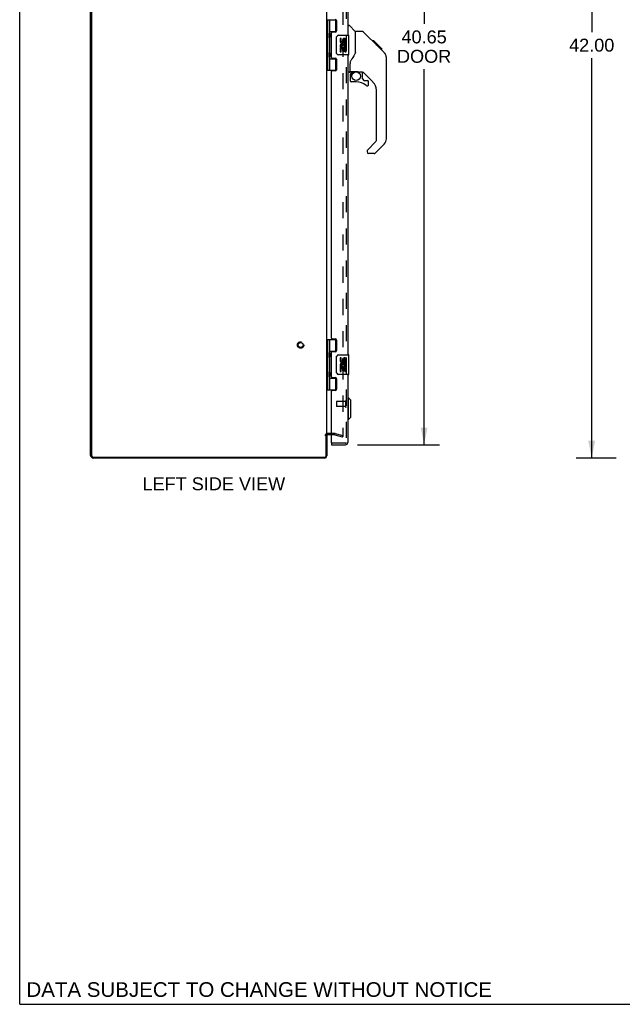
# Model space of a CAD drawing. Header units: inches. Extents: x 0 to 149, y 0 to 96.
# Tile 1 of 9: x 0 to 31, y 0 to 50. Entities that reach past the tile are written whole.
import ezdxf

# ---------------------------------------------------------------- set-up
doc = ezdxf.new("R2010")
doc.units = ezdxf.units.IN
doc.header["$LTSCALE"] = 8.201754
doc.header["$MEASUREMENT"] = 0
doc.linetypes.add('HIDDEN', pattern=[0.2, 0.1, -0.1])
doc.layers.get('0').update_dxf_attribs({"linetype": 'CONTINUOUS'})
for name, color, linetype in [('DEFAULT_2', 8, 'HIDDEN'), ('DIMENSIONS', 7, 'CONTINUOUS'), ('DOOR_ASSEMBLY', 7, 'CONTINUOUS')]:
    doc.layers.add(name, color=color, linetype=linetype)
doc.styles.get("Standard").update_dxf_attribs({"font": 'arial.ttf'})
doc.dimstyles.new('DIMSTYLE_1', dxfattribs={"dimtxt": 0.657895, "dimasz": 0.877193, "dimexe": 0.09, "dimexo": 0.07, "dimgap": 0.0375, "dimtad": 0, "dimtih": 1, "dimtoh": 1, "dimzin": 4, "dimdsep": 46, "dimtxsty": 'Standard', "dimblk": '_FILLED', "dimblk1": '_FILLED', "dimblk2": '_FILLED', "dimcen": 0.09, "dimadec": 3, "dimazin": 1, "dimtfac": 1, "dimtdec": 3, "dimtofl": 0, "dimtmove": 0, "dimatfit": 3, "dimldrblk": '_FILLED', "dimfxl": 0, "dimtolj": 1, "dimtzin": 4, "dimarcsym": 0})

# ---------------------------------------------------------------- blocks, each defined once
blk = doc.blocks.new('_FILLED')
at = {"color": 0, "linetype": 'ByBlock'}
blk.add_solid([(0, 0), (-1, 0.2), (-1, -0.2)], dxfattribs=at)
blk = doc.blocks.new('*D4')
at = {"layer": 'DIMENSIONS', "color": 2, "linetype": 'Continuous'}
for p, q in [((17.169, 69.11), (21.344, 69.11)), ((20.555, 69.11), (20.555, 49.862)), ((20.555, 28.46), (20.555, 47.56)), ((17.169, 28.46), (21.344, 28.46))]:
    blk.add_line(p, q, dxfattribs=at)
at = {"layer": 'DIMENSIONS', "color": 2, "linetype": 'Continuous', "xscale": 0.8771929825, "yscale": 0.8771929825, "zscale": 0.8771929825}
for p, rotation in [((20.555, 69.11), 90), ((20.555, 28.46), 270)]:
    blk.add_blockref('_FILLED', p, dxfattribs=dict(at, rotation=rotation))
at = {"layer": 'DIMENSIONS', "color": 2, "linetype": 'Continuous', "insert": (20.555, 49.533), "char_height": 0.6579, "width": 2.75386, "attachment_point": 2, "line_spacing_factor": 0.9}
blk.add_mtext('40.65\\PDOOR', dxfattribs=at)
blk = doc.blocks.new('*D9')
at = {"layer": 'DIMENSIONS', "color": 2, "linetype": 'Continuous'}
for p, q in [((30.324, 69.785), (28.284, 69.785)), ((29.074, 69.785), (29.074, 49.443)), ((29.074, 27.785), (29.074, 48.127)), ((30.324, 27.785), (28.284, 27.785))]:
    blk.add_line(p, q, dxfattribs=at)
at = {"layer": 'DIMENSIONS', "color": 2, "linetype": 'Continuous', "xscale": 0.8771929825, "yscale": 0.8771929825, "zscale": 0.8771929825}
for p, rotation in [((29.074, 69.785), 90), ((29.074, 27.785), 270)]:
    blk.add_blockref('_FILLED', p, dxfattribs=dict(at, rotation=rotation))
at = {"layer": 'DIMENSIONS', "color": 2, "linetype": 'Continuous', "insert": (29.074, 49.114), "char_height": 0.6579, "width": 2.29896, "attachment_point": 2, "line_spacing_factor": 0.9}
blk.add_mtext('42.00', dxfattribs=at)

msp = doc.modelspace()

# ---------------------------------------------------------------- linework, layer by layer
at = {"color": 7, "linetype": 'Continuous'}
for p, q in [((0, 0), (0, 96.491)), ((15.581, 28.947), (15.604, 28.947)), ((0, 0), (149.123, 0))]:
    msp.add_line(p, q, dxfattribs=at)
at = {"color": 3, "linetype": 'Continuous'}
for p, q in [((3.604, 27.921), (3.604, 69.649)), ((3.657, 69.672), (3.657, 27.898)), ((15.604, 28.96), (15.604, 68.61)), ((15.581, 27.898), (15.581, 28.96)), ((15.604, 28.947), (15.604, 27.902)), ((15.847, 28.96), (15.646, 28.96)), ((15.501, 27.818), (3.737, 27.818)), ((15.487, 27.785), (3.74, 27.785))]:
    msp.add_line(p, q, dxfattribs=at)
for centre, radius, start, end in [((15.646, 28.918), 0.042, 90, 180), ((3.74, 27.921), 0.136, 180, 270), ((3.737, 27.898), 0.08, 180, 270), ((15.487, 27.902), 0.117, 270, 360), ((15.501, 27.898), 0.08, 270, 360)]:
    msp.add_arc(centre, radius, start, end, dxfattribs=at)
at = {"layer": 'DEFAULT_2', "color": 8, "linetype": 'HIDDEN'}
for p, q in [((16.416, 68.687), (16.416, 28.883)), ((16.004, 29.035), (15.646, 29.035)), ((16.004, 28.96), (15.847, 28.96)), ((16.011, 28.959), (16.397, 28.856)), ((16.03, 29.032), (16.416, 28.928)), ((16.416, 28.928), (16.397, 28.856))]:
    msp.add_line(p, q, dxfattribs=at)
for points in [[(16.397, 28.863), (16.396, 28.863), (16.394, 28.863), (16.392, 28.863)], [(16.392, 28.863), (16.393, 28.863), (16.394, 28.863), (16.394, 28.863), (16.395, 28.863), (16.396, 28.863), (16.397, 28.863), (16.397, 28.863)], [(16.397, 28.863), (16.397, 28.863), (16.398, 28.863), (16.399, 28.863), (16.4, 28.863), (16.4, 28.863), (16.401, 28.863), (16.402, 28.864), (16.403, 28.864), (16.403, 28.864), (16.404, 28.864), (16.405, 28.865), (16.405, 28.865), (16.406, 28.865), (16.407, 28.866), (16.407, 28.866), (16.408, 28.867), (16.409, 28.867), (16.409, 28.868), (16.41, 28.868), (16.41, 28.869), (16.411, 28.869), (16.411, 28.87), (16.412, 28.87), (16.412, 28.871), (16.413, 28.872), (16.413, 28.872), (16.414, 28.873), (16.414, 28.874), (16.414, 28.874), (16.415, 28.875), (16.415, 28.876), (16.415, 28.877), (16.415, 28.877), (16.416, 28.878), (16.416, 28.879), (16.416, 28.88), (16.416, 28.88), (16.416, 28.881), (16.416, 28.882), (16.416, 28.883)], [(16.416, 28.883), (16.416, 28.881), (16.416, 28.879), (16.415, 28.877), (16.415, 28.875), (16.414, 28.873), (16.413, 28.871), (16.412, 28.87), (16.41, 28.868), (16.409, 28.867), (16.407, 28.866), (16.405, 28.865), (16.404, 28.864), (16.402, 28.863), (16.4, 28.863), (16.398, 28.863), (16.397, 28.863)]]:
    msp.add_lwpolyline(points, dxfattribs=at)
for radius in [0.164, 0.124]:
    msp.add_circle((14.279, 33.535), radius, dxfattribs=at)
for centre, radius, start, end in [((15.646, 28.918), 0.117, 90, 180), ((16.004, 28.935), 0.1, 75, 90), ((16.004, 28.935), 0.025, 75, 90)]:
    msp.add_arc(centre, radius, start, end, dxfattribs=at)
at = {"layer": 'DOOR_ASSEMBLY', "color": 8, "linetype": 'HIDDEN'}
for p, q in [((16.597, 68.993), (16.597, 28.577)), ((16.097, 30.649), (16.097, 30.421)), ((16.554, 30.659), (16.107, 30.659)), ((16.554, 30.677), (16.554, 30.393)), ((16.554, 30.411), (16.107, 30.411)), ((16.555, 28.535), (15.862, 28.535))]:
    msp.add_line(p, q, dxfattribs=at)
at = {"layer": 'DOOR_ASSEMBLY', "color": 3, "linetype": 'Continuous'}
for p, q in [((16.672, 64.535), (16.672, 49.285)), ((16.097, 50.034), (16.097, 49.505)), ((15.847, 48.159), (15.847, 49.412)), ((16.035, 49.443), (15.878, 49.443)), ((15.878, 48.128), (16.035, 48.128)), ((16.672, 48.285), (16.672, 33.035)), ((16.097, 48.066), (16.097, 47.537)), ((15.847, 33.877), (15.847, 47.444)), ((16.035, 47.475), (15.878, 47.475)), ((15.878, 33.846), (16.035, 33.846)), ((16.097, 33.784), (16.097, 33.255)), ((15.847, 31.909), (15.847, 33.162)), ((16.035, 33.193), (15.878, 33.193)), ((15.878, 31.878), (16.035, 31.878)), ((16.097, 31.816), (16.097, 31.287)), ((16.672, 32.035), (16.672, 28.577)), ((15.847, 28.55), (15.847, 31.194)), ((16.035, 31.225), (15.878, 31.225)), ((15.847, 28.46), (16.555, 28.46))]:
    msp.add_line(p, q, dxfattribs=at)
at = {"layer": 'DOOR_ASSEMBLY', "color": 7, "linetype": 'Continuous'}
for p, q in [((15.604, 50.065), (16.088, 50.065)), ((15.643, 50.065), (15.643, 47.506)), ((15.742, 50.065), (15.742, 49.377)), ((16.062, 49.474), (16.062, 50.065)), ((16.672, 49.789), (16.734, 49.789)), ((17.059, 49.48), (16.762, 49.778)), ((15.742, 49.474), (16.089, 49.474)), ((15.742, 49.177), (15.742, 48.393)), ((15.758, 49.348), (15.758, 49.347)), ((15.758, 49.347), (15.758, 49.207)), ((15.758, 49.207), (15.758, 49.206)), ((16.03, 49.465), (16.082, 49.465)), ((16.03, 49.465), (16.03, 49.443)), ((16.107, 48.385), (16.107, 49.185)), ((16.207, 49.285), (16.717, 49.285)), ((16.345, 49.131), (16.282, 49.131)), ((16.282, 49.131), (16.282, 48.995)), ((16.345, 48.995), (16.345, 49.131)), ((16.732, 48.3), (16.732, 49.27)), ((17.426, 49.474), (17.065, 49.474)), ((17.065, 48.37), (17.065, 49.474)), ((18.247, 48.686), (17.482, 49.451)), ((16.3, 48.67), (16.282, 48.67)), ((16.282, 48.67), (16.282, 48.439)), ((16.335, 48.67), (16.362, 48.689)), ((16.335, 48.67), (16.594, 48.67)), ((16.345, 48.607), (16.41, 48.607)), ((16.345, 48.439), (16.345, 48.607)), ((16.41, 49.057), (16.41, 48.988)), ((16.41, 48.607), (16.41, 48.471)), ((16.471, 48.995), (16.47, 49.037)), ((16.47, 48.607), (16.533, 48.607)), ((16.47, 48.471), (16.47, 48.607)), ((16.526, 48.706), (16.583, 48.681)), ((16.533, 48.9), (16.533, 49.037)), ((16.533, 48.9), (16.594, 48.9)), ((16.533, 48.439), (16.533, 48.607)), ((16.594, 48.9), (16.594, 49.057)), ((16.594, 48.717), (16.594, 48.77)), ((16.594, 48.439), (16.594, 48.67)), ((18.003, 48.997), (17.936, 48.997)), ((18.011, 48.989), (17.944, 48.989)), ((18.02, 48.979), (17.954, 48.979)), ((18.027, 48.973), (17.96, 48.973)), ((18.035, 48.965), (17.968, 48.965)), ((18.055, 48.945), (17.988, 48.945)), ((18.003, 48.997), (18.33, 48.67)), ((18.077, 48.923), (18.01, 48.923)), ((18.1, 48.899), (18.034, 48.899)), ((18.124, 48.876), (18.057, 48.876)), ((18.148, 48.852), (18.081, 48.852)), ((18.172, 48.828), (18.105, 48.828)), ((18.194, 48.806), (18.127, 48.806)), ((18.214, 48.786), (18.147, 48.786)), ((18.231, 48.769), (18.164, 48.769)), ((18.244, 48.755), (18.178, 48.755)), ((18.249, 48.751), (18.182, 48.751)), ((18.251, 48.749), (18.184, 48.749)), ((18.251, 48.749), (18.184, 48.749)), ((18.252, 48.748), (18.185, 48.748)), ((18.234, 48.699), (18.185, 48.747)), ((18.254, 48.746), (18.187, 48.746)), ((18.259, 48.741), (18.192, 48.741)), ((18.265, 48.735), (18.198, 48.735)), ((18.278, 48.722), (18.211, 48.722)), ((18.293, 48.706), (18.227, 48.706)), ((18.301, 48.699), (18.234, 48.699)), ((18.247, 48.686), (18.234, 48.699)), ((18.308, 48.692), (18.241, 48.692)), ((18.247, 48.686), (18.525, 48.407)), ((18.32, 48.68), (18.253, 48.68)), ((18.325, 48.675), (18.258, 48.675)), ((18.329, 48.671), (18.262, 48.671)), ((18.33, 48.67), (18.264, 48.67)), ((18.33, 48.67), (18.264, 48.67)), ((18.331, 48.669), (18.264, 48.669)), ((18.419, 48.581), (18.331, 48.669)), ((18.348, 48.585), (18.415, 48.585)), ((18.416, 48.583), (18.35, 48.583)), ((18.419, 48.581), (18.352, 48.581)), ((15.742, 48.193), (15.742, 47.506)), ((15.742, 48.096), (16.089, 48.096)), ((15.758, 48.364), (15.758, 48.363)), ((15.758, 48.363), (15.758, 48.223)), ((15.758, 48.222), (15.758, 48.223)), ((16.03, 48.128), (16.03, 48.105)), ((16.082, 48.105), (16.03, 48.105)), ((16.062, 47.506), (16.062, 48.096)), ((16.717, 48.285), (16.207, 48.285)), ((16.282, 48.439), (16.345, 48.439)), ((16.41, 48.471), (16.47, 48.471)), ((16.533, 48.439), (16.594, 48.439)), ((18.546, 48.385), (18.525, 48.407)), ((18.64, 48.13), (18.639, 48.16)), ((18.64, 44.027), (18.64, 48.13)), ((16.79, 47.447), (16.79, 47.853)), ((15.604, 47.506), (16.088, 47.506)), ((16.75, 47.407), (16.672, 47.407)), ((16.79, 47.23), (16.79, 46.992)), ((16.809, 47.449), (17.105, 47.449)), ((16.847, 47.369), (16.927, 47.449)), ((16.853, 47.363), (16.85, 47.366)), ((16.857, 47.359), (16.853, 47.363)), ((16.862, 47.355), (16.857, 47.359)), ((17.377, 47.407), (17.29, 47.407)), ((17.42, 47.076), (17.42, 47.402)), ((17.955, 46.911), (17.454, 47.412)), ((17.105, 46.913), (16.868, 46.913)), ((17.423, 47.067), (17.495, 46.995)), ((17.503, 46.992), (17.656, 46.992)), ((17.735, 46.794), (17.735, 46.913)), ((18.128, 43.941), (18.128, 46.493)), ((17.67, 43.45), (18.105, 43.886)), ((18.525, 43.749), (18.073, 43.296)), ((17.656, 43.417), (17.656, 43.352)), ((18.017, 43.273), (17.735, 43.273)), ((15.604, 33.815), (16.088, 33.815)), ((15.643, 33.815), (15.643, 31.256)), ((15.742, 33.815), (15.742, 33.127)), ((16.062, 33.224), (16.062, 33.815)), ((15.742, 33.224), (16.089, 33.224)), ((15.758, 33.098), (15.758, 33.097)), ((15.758, 33.097), (15.758, 32.957)), ((16.03, 33.215), (16.082, 33.215)), ((16.03, 33.215), (16.03, 33.193)), ((15.742, 32.927), (15.742, 32.143)), ((15.758, 32.956), (15.758, 32.957)), ((16.107, 32.135), (16.107, 32.935)), ((16.207, 33.035), (16.717, 33.035)), ((16.345, 32.881), (16.282, 32.881)), ((16.282, 32.881), (16.282, 32.745)), ((16.345, 32.745), (16.345, 32.881)), ((16.41, 32.807), (16.41, 32.738)), ((16.471, 32.745), (16.47, 32.787)), ((16.533, 32.65), (16.533, 32.787)), ((16.533, 32.65), (16.594, 32.65)), ((16.594, 32.65), (16.594, 32.807)), ((16.732, 32.05), (16.732, 33.02)), ((15.758, 32.114), (15.758, 32.113)), ((15.758, 32.113), (15.758, 31.973)), ((16.3, 32.42), (16.282, 32.42)), ((16.282, 32.42), (16.282, 32.189)), ((16.282, 32.189), (16.345, 32.189)), ((16.335, 32.42), (16.362, 32.439)), ((16.335, 32.42), (16.594, 32.42)), ((16.345, 32.357), (16.41, 32.357)), ((16.345, 32.189), (16.345, 32.357)), ((16.41, 32.357), (16.41, 32.221)), ((16.41, 32.221), (16.47, 32.221)), ((16.47, 32.357), (16.533, 32.357)), ((16.47, 32.221), (16.47, 32.357)), ((16.526, 32.456), (16.583, 32.431)), ((16.533, 32.189), (16.533, 32.357)), ((16.533, 32.189), (16.594, 32.189)), ((16.594, 32.467), (16.594, 32.52)), ((16.594, 32.189), (16.594, 32.42)), ((15.742, 31.943), (15.742, 31.256)), ((15.742, 31.846), (16.089, 31.846)), ((15.758, 31.972), (15.758, 31.973)), ((16.03, 31.878), (16.03, 31.855)), ((16.082, 31.855), (16.03, 31.855)), ((16.062, 31.256), (16.062, 31.846)), ((16.717, 32.035), (16.207, 32.035)), ((15.604, 31.256), (16.088, 31.256)), ((16.711, 30.84), (16.672, 30.84)), ((16.829, 30.722), (16.711, 30.84)), ((16.711, 29.738), (16.711, 30.84)), ((16.829, 29.856), (16.829, 30.722)), ((16.711, 29.738), (16.672, 29.738)), ((16.829, 29.856), (16.711, 29.738)), ((15.847, 28.535), (15.862, 28.535)), ((15.847, 28.535), (15.847, 28.46))]:
    msp.add_line(p, q, dxfattribs=at)
for points in [[(15.742, 49.421), (15.742, 49.413), (15.744, 49.403), (15.748, 49.393), (15.751, 49.381), (15.756, 49.37), (15.761, 49.358), (15.766, 49.346), (15.77, 49.335), (15.775, 49.323), (15.778, 49.312), (15.781, 49.3), (15.783, 49.289), (15.784, 49.277), (15.783, 49.266), (15.781, 49.254), (15.778, 49.243), (15.775, 49.231), (15.77, 49.22), (15.766, 49.208), (15.761, 49.196), (15.756, 49.184), (15.751, 49.173), (15.748, 49.162), (15.744, 49.151), (15.742, 49.142), (15.742, 49.133)], [(16.107, 49.185), (16.107, 49.191), (16.107, 49.198), (16.108, 49.204), (16.11, 49.21), (16.111, 49.216), (16.113, 49.221)], [(17.482, 49.451), (17.474, 49.458), (17.466, 49.464), (17.457, 49.468), (17.447, 49.471), (17.437, 49.473), (17.426, 49.474)], [(18.185, 48.747), (18.164, 48.769), (18.142, 48.791), (18.12, 48.813)], [(15.742, 48.437), (15.742, 48.429), (15.744, 48.419), (15.748, 48.409), (15.751, 48.397), (15.756, 48.386), (15.761, 48.374), (15.766, 48.362), (15.77, 48.351), (15.775, 48.339), (15.778, 48.328), (15.781, 48.316), (15.783, 48.305), (15.784, 48.293), (15.783, 48.282), (15.781, 48.27), (15.778, 48.259), (15.775, 48.247), (15.77, 48.236), (15.766, 48.224), (15.761, 48.212), (15.756, 48.2), (15.751, 48.189), (15.748, 48.178), (15.744, 48.167), (15.742, 48.158), (15.742, 48.149)], [(16.113, 48.349), (16.111, 48.355), (16.11, 48.36), (16.108, 48.366), (16.107, 48.373), (16.107, 48.379), (16.107, 48.385)], [(17.065, 48.432), (17.044, 48.374), (17.014, 48.305), (16.977, 48.235), (16.935, 48.163), (16.888, 48.09), (16.843, 48.024)], [(18.64, 48.13), (18.639, 48.16), (18.634, 48.201), (18.624, 48.241), (18.61, 48.28), (18.592, 48.317), (18.571, 48.353), (18.546, 48.385)], [(16.843, 48.024), (16.832, 48.007), (16.817, 47.978), (16.804, 47.946), (16.795, 47.912), (16.791, 47.878), (16.79, 47.853)], [(16.862, 47.355), (16.852, 47.345), (16.844, 47.334), (16.836, 47.322), (16.829, 47.31), (16.823, 47.297), (16.818, 47.284), (16.815, 47.271), (16.812, 47.257), (16.81, 47.243), (16.81, 47.23)], [(16.85, 47.366), (16.849, 47.367), (16.848, 47.368), (16.848, 47.369), (16.847, 47.369)], [(17.105, 47.449), (17.112, 47.448), (17.132, 47.447), (17.152, 47.445), (17.173, 47.441), (17.192, 47.436), (17.21, 47.431), (17.226, 47.426), (17.24, 47.421), (17.252, 47.417), (17.263, 47.413), (17.272, 47.41), (17.28, 47.408), (17.288, 47.407), (17.289, 47.407)], [(15.742, 33.171), (15.742, 33.163), (15.744, 33.153), (15.748, 33.143), (15.751, 33.131), (15.756, 33.12), (15.761, 33.108), (15.766, 33.096), (15.77, 33.085), (15.775, 33.073), (15.778, 33.062), (15.781, 33.05), (15.783, 33.039), (15.784, 33.027), (15.783, 33.016), (15.781, 33.004), (15.778, 32.993), (15.775, 32.981), (15.77, 32.97), (15.766, 32.958), (15.761, 32.946), (15.756, 32.934), (15.751, 32.923), (15.748, 32.912), (15.744, 32.901), (15.742, 32.892), (15.742, 32.883)], [(16.107, 32.935), (16.107, 32.941), (16.107, 32.948), (16.108, 32.954), (16.11, 32.96), (16.111, 32.966), (16.113, 32.971)], [(15.742, 32.187), (15.742, 32.179), (15.744, 32.169), (15.748, 32.159), (15.751, 32.147), (15.756, 32.136), (15.761, 32.124), (15.766, 32.112), (15.77, 32.101), (15.775, 32.089), (15.778, 32.078), (15.781, 32.066), (15.783, 32.055), (15.784, 32.043), (15.783, 32.032), (15.781, 32.02), (15.778, 32.009), (15.775, 31.997), (15.77, 31.986), (15.766, 31.974), (15.761, 31.962), (15.756, 31.95), (15.751, 31.939), (15.748, 31.928), (15.744, 31.917), (15.742, 31.908), (15.742, 31.899)], [(16.113, 32.099), (16.111, 32.105), (16.11, 32.11), (16.108, 32.116), (16.107, 32.123), (16.107, 32.129), (16.107, 32.135)]]:
    msp.add_lwpolyline(points, dxfattribs=at)
msp.add_circle((17.105, 47.208), 0.217, dxfattribs=at)
at = {"layer": 'DOOR_ASSEMBLY', "color": 3, "linetype": 'Continuous'}
for centre, radius, start, end in [((16.035, 50.034), 0.062, 0, 90), ((15.878, 49.412), 0.031, 90, 180), ((16.035, 49.505), 0.062, 270, 360), ((15.878, 48.159), 0.031, 180, 270), ((16.035, 48.066), 0.062, 0, 90), ((15.878, 47.444), 0.031, 90, 180), ((16.035, 47.537), 0.062, 270, 360), ((15.878, 33.877), 0.031, 180, 270), ((16.035, 33.784), 0.062, 0, 90), ((15.878, 33.162), 0.031, 90, 180), ((16.035, 33.255), 0.062, 270, 360), ((15.878, 31.909), 0.031, 180, 270), ((16.035, 31.816), 0.062, 0, 90), ((15.878, 31.194), 0.031, 90, 180), ((16.035, 31.287), 0.062, 270, 360), ((15.862, 28.55), 0.015, 180, 270), ((16.555, 28.577), 0.117, 270, 360)]:
    msp.add_arc(centre, radius, start, end, dxfattribs=at)
at = {"layer": 'DOOR_ASSEMBLY', "color": 7, "linetype": 'Continuous'}
for centre, radius, start, end in [((16.734, 49.75), 0.0394, 45, 90), ((15.668, 49.347), 0.09, 0.672, 35.1877), ((15.668, 49.207), 0.09, 324.8123, 359.328), ((16.207, 49.185), 0.1, 90, 158.7946), ((16.502, 49.037), 0.0943, 71.7267, 167.4338), ((16.502, 49.037), 0.0943, 12.5402, 71.701), ((16.717, 49.27), 0.015, 0, 90), ((17.046, 49.466), 0.0197, 7.5, 45), ((16.376, 48.995), 0.0943, 180, 360), ((16.436, 48.743), 0.154, 161.4199, 206.1963), ((16.439, 48.743), 0.157, 9.7031, 161.8791), ((16.439, 48.743), 0.157, 205.737, 207.8532), ((16.376, 48.995), 0.0314, 180, 261.2295), ((16.439, 48.743), 0.0943, 336.5966, 215.1122), ((16.376, 48.999), 0.0362, 263.4285, 341.7628), ((16.502, 49.037), 0.0314, 0, 180.0485), ((16.439, 48.743), 0.157, 336.5966, 350.2969), ((15.668, 48.363), 0.09, 0.672, 35.1877), ((15.668, 48.223), 0.09, 324.8123, 359.328), ((16.207, 48.385), 0.1, 201.205, 270), ((16.717, 48.3), 0.015, 270, 360), ((18.207, 48.114), 0.433, 42.2386, 42.7273), ((16.75, 47.447), 0.0394, 270, 360), ((16.809, 47.468), 0.0197, 180, 270), ((16.986, 47.23), 0.197, 135, 180), ((17.377, 47.21), 0.197, 45, 90), ((17.431, 47.076), 0.0118, 180, 225), ((16.868, 46.992), 0.0787, 180, 270), ((17.105, 46.126), 0.787, 50.4788, 90), ((17.503, 47.004), 0.0118, 225, 270), ((17.656, 46.794), 0.0787, 230.4788, 360), ((17.656, 46.913), 0.0787, 0, 90), ((17.538, 46.493), 0.591, 0, 45), ((18.049, 43.941), 0.0787, 315, 360), ((18.246, 44.027), 0.394, 315, 360), ((17.703, 43.417), 0.0472, 135, 180), ((17.735, 43.352), 0.0787, 180, 270), ((18.017, 43.352), 0.0787, 270, 315), ((15.668, 33.097), 0.09, 0.672, 35.1877), ((15.668, 32.957), 0.09, 324.8123, 359.328), ((16.207, 32.935), 0.1, 90, 158.7946), ((16.376, 32.745), 0.0943, 180, 360), ((16.439, 32.493), 0.157, 9.7031, 161.8791), ((16.376, 32.745), 0.0314, 180, 261.2295), ((16.439, 32.493), 0.0943, 336.5966, 215.1122), ((16.376, 32.749), 0.0362, 263.4285, 341.7628), ((16.502, 32.787), 0.0943, 71.7267, 167.4338), ((16.502, 32.787), 0.0314, 0, 180.0485), ((16.502, 32.787), 0.0943, 12.5402, 71.701), ((16.717, 33.02), 0.015, 0, 90), ((15.668, 32.113), 0.09, 0.672, 35.1877), ((16.207, 32.135), 0.1, 201.205, 270), ((16.436, 32.493), 0.154, 161.4199, 206.1963), ((16.439, 32.493), 0.157, 205.737, 207.8532), ((16.439, 32.493), 0.157, 336.5966, 350.2969), ((15.668, 31.973), 0.09, 324.8123, 359.328), ((16.717, 32.05), 0.015, 270, 360)]:
    msp.add_arc(centre, radius, start, end, dxfattribs=at)
at = {"layer": 'DOOR_ASSEMBLY', "color": 8, "linetype": 'HIDDEN'}
for centre, radius, start, end in [((16.107, 30.649), 0.01, 90, 180), ((16.575, 30.677), 0.0215, 0, 180), ((16.107, 30.421), 0.01, 180, 270), ((16.575, 30.393), 0.0215, 180, 360), ((16.555, 28.577), 0.042, 270, 360)]:
    msp.add_arc(centre, radius, start, end, dxfattribs=at)
at = {"layer": 'DOOR_ASSEMBLY', "color": 7, "linetype": 'Continuous'}
for centre in [(15.831, 49.277), (15.831, 48.293), (15.831, 33.027), (15.831, 32.043)]:
    msp.add_ellipse(centre, major_axis=(0, 0.188), ratio=0.5625, start_param=1.007189, end_param=2.134404, dxfattribs=at)

# ---------------------------------------------------------------- texts
at = {"layer": 'DIMENSIONS', "color": 2, "linetype": 'Continuous', "attachment_point": 2, "line_spacing_factor": 0.9}
for s, insert, char_height, width in [('LEFT SIDE VIEW', (9.868, 26.803), 0.65789, 7.2344), ('DATA SUBJECT TO CHANGE WITHOUT NOTICE', (12.175, 1.123), 0.74561, 23.62127)]:
    msp.add_mtext(s, dxfattribs=dict(at, insert=insert, char_height=char_height, width=width))

# ---------------------------------------------------------------- dimensions: what is measured, and where the dimension line sits
at = {"layer": 'DIMENSIONS', "color": 2, "linetype": 'Continuous'}
dim = msp.add_linear_dim(base=(29.074, 69.785), p1=(30.394, 27.785), p2=(30.394, 69.785), angle=90, dimstyle='DIMSTYLE_1', dxfattribs=at)
dim.commit()
dim.dimension.update_dxf_attribs({"geometry": '*D9', "text_midpoint": (29.057, 48.781), "dimtype": 160})
dim = msp.add_linear_dim(base=(20.555, 28.46), p1=(17.099, 69.11), p2=(17.099, 28.46), angle=270, text='<>\\PDOOR', dimstyle='DIMSTYLE_1', dxfattribs=at)
dim.commit()
dim.dimension.update_dxf_attribs({"geometry": '*D4', "text_midpoint": (20.555, 48.711), "dimtype": 160})

doc.saveas('drawing.dxf')
